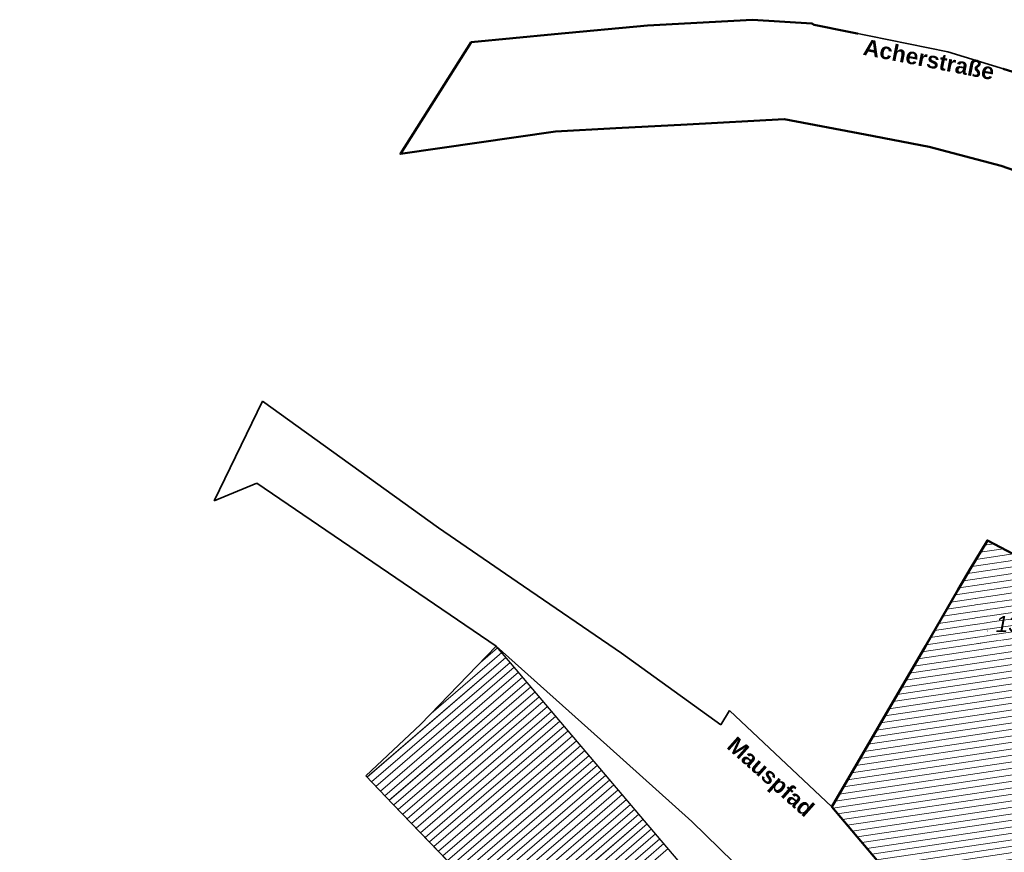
# Model space of a CAD drawing. Header units: millimetres. Extents: x 32365810 to 32368499, y 5620272 to 5622478.
# Tile 15 of 249: x 32366393 to 32366451, y 5620709 to 5620758. Entities that reach past the tile are written whole.
import ezdxf

# ---------------------------------------------------------------- set-up
doc = ezdxf.new("R2010")
doc.units = ezdxf.units.MM
for name, pattern in [('1600.1047', [0]), ('1600.2028', [0]), ('1600.2505', [0])]:
    doc.linetypes.add(name, pattern=pattern)
doc.layers.get('0').update_dxf_attribs({"color": 1, "linetype": 'CONTINUOUS'})
doc.layers.add('_K_Flurstücke_Grenzpunkte', color=251, linetype='CONTINUOUS', lineweight=50)
doc.layers.add('_K_Gebäude', color=251, linetype='CONTINUOUS')
for name, color, linetype, transparency in [('Flurstücke_Grenzpunkte', 11, 'CONTINUOUS', 0.75), ('Gebäude', 31, 'CONTINUOUS', 0.75), ('Lagebezeichnungen', 12, 'CONTINUOUS', 0.75)]:
    doc.layers.add(name, color=color, linetype=linetype, transparency=transparency)
doc.styles.add('Flurstücksnummer - K 10 700', font='ariali.ttf')
doc.styles.add('Hausnummern NRW', font='arial.ttf', dxfattribs={"width": 0.85})
doc.styles.add('Name - Bauwerken u. Einrichtungen - F 10', font='arialbd.ttf')

# ---------------------------------------------------------------- blocks, each defined once
blk = doc.blocks.new('O992')
at = {"layer": 'Flurstücke_Grenzpunkte', "color": 7, "linetype": '1600.2028', "lineweight": 35}
for p, q in [((32365961.228, 5622103.136), (32365956.504, 5622093.117)), ((32365970.728, 5622099.825), (32365961.228, 5622103.136)), ((32365967.082, 5622091.89), (32365970.728, 5622099.825)), ((32365956.504, 5622093.117), (32365954.298, 5622088.796)), ((32365963.371, 5622083.814), (32365967.082, 5622091.89)), ((32365954.298, 5622088.796), (32365951.969, 5622084.083)), ((32365956.486, 5622081.784), (32365958.868, 5622086.307)), ((32365958.868, 5622086.307), (32365963.371, 5622083.814)), ((32365950.073, 5622085.07), (32365949.093, 5622083.442)), ((32365951.969, 5622084.083), (32365950.073, 5622085.07)), ((32365949.093, 5622083.442), (32365948.375, 5622082.209)), ((32365948.375, 5622082.209), (32365946.452, 5622078.908)), ((32365956.805, 5622081.652), (32365956.486, 5622081.784)), ((32365953.881, 5622076.139), (32365956.805, 5622081.652)), ((32365946.452, 5622078.908), (32365940.982, 5622069.517)), ((32365961.247, 5622070.834), (32365953.881, 5622076.139)), ((32365951.26, 5622057.352), (32365961.247, 5622070.834)), ((32365940.982, 5622069.517), (32365945.329, 5622064.373)), ((32365945.329, 5622064.373), (32365946.463, 5622063.381)), ((32365946.463, 5622063.381), (32365951.26, 5622057.352))]:
    blk.add_line(p, q, dxfattribs=at)
at = {"layer": 'Flurstücke_Grenzpunkte', "color": 7, "lineweight": 18, "insert": (32365952.032, 5622079.705), "char_height": 0.95, "attachment_point": 8, "line_spacing_factor": 0.69, "style": 'Flurstücksnummer - K 10 700', "bg_fill": 2}
blk.add_mtext('1302', dxfattribs=at)
blk = doc.blocks.new('O1215')
at = {"layer": 'Flurstücke_Grenzpunkte', "color": 7, "linetype": '1600.2028', "lineweight": 35}
for p, q in [((32365907.745, 5622093.195), (32365904.909, 5622087.392)), ((32365918.014, 5622085.813), (32365907.745, 5622093.195)), ((32365904.909, 5622087.392), (32365907.416, 5622088.415)), ((32365907.416, 5622088.415), (32365921.393, 5622078.898)), ((32365922.622, 5622082.657), (32365918.014, 5622085.813)), ((32365928.705, 5622078.49), (32365922.622, 5622082.657)), ((32365921.393, 5622078.898), (32365927.847, 5622073.118)), ((32365934.516, 5622074.307), (32365928.705, 5622078.49)), ((32365935.018, 5622075.152), (32365934.516, 5622074.307)), ((32365940.982, 5622069.517), (32365935.018, 5622075.152)), ((32365927.847, 5622073.118), (32365932.821, 5622068.662)), ((32365940.982, 5622069.517), (32365945.329, 5622064.373)), ((32365932.821, 5622068.662), (32365937.538, 5622064.063))]:
    blk.add_line(p, q, dxfattribs=at)
blk = doc.blocks.new('O1556')
at = {"layer": 'Flurstücke_Grenzpunkte', "color": 7, "linetype": '1600.2028', "lineweight": 35}
for p, q in [((32365930.217, 5622115.14), (32365924.801, 5622114.621)), ((32365936.355, 5622115.473), (32365930.217, 5622115.14)), ((32365939.818, 5622115.249), (32365936.355, 5622115.473)), ((32365939.956, 5622115.173), (32365939.818, 5622115.249)), ((32365947.769, 5622113.591), (32365939.956, 5622115.173)), ((32365924.801, 5622114.621), (32365919.934, 5622114.155)), ((32365919.934, 5622114.155), (32365915.794, 5622107.632)), ((32365952.255, 5622112.21), (32365947.769, 5622113.591)), ((32365932.538, 5622109.363), (32365938.206, 5622109.664)), ((32365938.206, 5622109.664), (32365942.945, 5622108.761)), ((32365915.794, 5622107.632), (32365924.858, 5622108.953)), ((32365924.858, 5622108.953), (32365928.372, 5622109.141)), ((32365928.372, 5622109.141), (32365932.538, 5622109.363)), ((32365942.945, 5622108.761), (32365946.678, 5622108.049)), ((32365946.678, 5622108.049), (32365950.88, 5622106.946)), ((32365950.88, 5622106.946), (32365951.649, 5622106.663))]:
    blk.add_line(p, q, dxfattribs=at)
blk = doc.blocks.new('O2844')
at = {"layer": 'Gebäude', "color": 7, "linetype": '1600.2505', "lineweight": 18}
for p, q in [((32365921.393, 5622078.898), (32365916.969, 5622074.33)), ((32365922.223, 5622077.921), (32365921.393, 5622078.898)), ((32365931.36, 5622067.163), (32365922.223, 5622077.921)), ((32365916.969, 5622074.33), (32365913.773, 5622071.324)), ((32365913.773, 5622071.324), (32365915.356, 5622069.684)), ((32365915.356, 5622069.684), (32365919.601, 5622065.284)), ((32365932.132, 5622066.255), (32365931.36, 5622067.163))]:
    blk.add_line(p, q, dxfattribs=at)
blk = doc.blocks.new('O2911')
at = {"layer": 'Gebäude', "color": 7, "linetype": '1600.2505', "lineweight": 18}
for p, q in [((32365961.228, 5622103.136), (32365956.504, 5622093.117)), ((32365970.728, 5622099.825), (32365961.228, 5622103.136)), ((32365970.728, 5622099.825), (32365967.082, 5622091.89)), ((32365956.504, 5622093.117), (32365954.298, 5622088.796)), ((32365967.082, 5622091.89), (32365963.371, 5622083.814)), ((32365954.298, 5622088.796), (32365951.969, 5622084.083)), ((32365958.868, 5622086.307), (32365956.486, 5622081.784)), ((32365963.371, 5622083.814), (32365958.868, 5622086.307)), ((32365950.073, 5622085.07), (32365949.093, 5622083.442)), ((32365951.969, 5622084.083), (32365950.073, 5622085.07)), ((32365949.093, 5622083.442), (32365948.375, 5622082.209)), ((32365948.375, 5622082.209), (32365946.452, 5622078.908)), ((32365956.486, 5622081.784), (32365956.805, 5622081.652)), ((32365956.805, 5622081.652), (32365953.881, 5622076.139)), ((32365946.452, 5622078.908), (32365940.982, 5622069.517)), ((32365953.881, 5622076.139), (32365961.247, 5622070.834)), ((32365961.247, 5622070.834), (32365951.26, 5622057.352)), ((32365940.982, 5622069.517), (32365945.329, 5622064.373)), ((32365945.329, 5622064.373), (32365951.26, 5622057.352))]:
    blk.add_line(p, q, dxfattribs=at)
at = {"layer": 'Lagebezeichnungen', "color": 7, "lineweight": 18, "char_height": 0.7, "attachment_point": 8, "line_spacing_factor": 0.69, "style": 'Hausnummern NRW', "bg_fill": 2}
for s, insert, rotation in [('13 a', (32365964.914, 5622099.991), 340.78602), ('2', (32365945.556, 5622065.025), 311.02407)]:
    blk.add_mtext(s, dxfattribs=dict(at, insert=insert, rotation=rotation))
blk = doc.blocks.new('*X1286')
at = {"color": 253, "linetype": '1600.1047', "lineweight": 18, "true_color": 0xb2b2b2}
for p, q in [((32365917.593689, 5622074.975022), (32365921.712883, 5622078.521463)), ((32365920.477433, 5622077.952632), (32365921.470086, 5622078.807261)), ((32365913.843246, 5622071.251224), (32365921.95568, 5622078.235664)), ((32365914.104103, 5622070.980975), (32365922.198477, 5622077.949866)), ((32365914.36496, 5622070.710725), (32365922.441242, 5622077.66404)), ((32365914.625817, 5622070.440475), (32365922.684003, 5622077.37821)), ((32365914.886673, 5622070.170226), (32365922.926764, 5622077.092381)), ((32365915.14753, 5622069.899976), (32365923.169525, 5622076.806551)), ((32365915.408373, 5622069.629714), (32365923.412286, 5622076.520722)), ((32365915.66916, 5622069.359405), (32365923.655047, 5622076.234893)), ((32365915.929948, 5622069.089095), (32365923.897808, 5622075.949063)), ((32365916.190735, 5622068.818786), (32365924.140569, 5622075.663234)), ((32365916.451522, 5622068.548476), (32365924.38333, 5622075.377405)), ((32365916.71231, 5622068.278167), (32365924.626091, 5622075.091575)), ((32365916.973097, 5622068.007857), (32365924.868852, 5622074.805746)), ((32365917.233884, 5622067.737547), (32365925.111613, 5622074.519916)), ((32365917.494672, 5622067.467238), (32365925.354374, 5622074.234087)), ((32365917.755459, 5622067.196928), (32365925.597135, 5622073.948258)), ((32365918.016246, 5622066.926619), (32365925.839896, 5622073.662428)), ((32365918.277033, 5622066.656309), (32365926.082657, 5622073.376599)), ((32365918.537821, 5622066.386), (32365926.325418, 5622073.09077)), ((32365918.798608, 5622066.11569), (32365926.568179, 5622072.80494)), ((32365919.059395, 5622065.84538), (32365926.81094, 5622072.519111)), ((32365919.320183, 5622065.575071), (32365927.053701, 5622072.233281)), ((32365903.817117, 5622051.237959), (32365927.539223, 5622071.661623)), ((32365919.58097, 5622065.304761), (32365927.296462, 5622071.947452)), ((32365904.260085, 5622051.124499), (32365927.781984, 5622071.375793)), ((32365904.703053, 5622051.011039), (32365928.024745, 5622071.089964)), ((32365905.146021, 5622050.897579), (32365928.267506, 5622070.804134)), ((32365905.588989, 5622050.784119), (32365928.510267, 5622070.518305)), ((32365906.031957, 5622050.670658), (32365928.753028, 5622070.232476)), ((32365906.474925, 5622050.557198), (32365928.995789, 5622069.946646)), ((32365906.917893, 5622050.443738), (32365929.23855, 5622069.660817)), ((32365907.360861, 5622050.330278), (32365929.481311, 5622069.374988)), ((32365907.80383, 5622050.216818), (32365929.724072, 5622069.089158)), ((32365908.246798, 5622050.103358), (32365929.966833, 5622068.803329)), ((32365908.689766, 5622049.989898), (32365930.209594, 5622068.517499)), ((32365908.801741, 5622049.591467), (32365930.452356, 5622068.23167)), ((32365908.382851, 5622048.24115), (32365930.937878, 5622067.660011)), ((32365908.592296, 5622048.916309), (32365930.695117, 5622067.945841)), ((32365893.56109, 5622034.490612), (32365931.423438, 5622067.088386)), ((32365908.173405, 5622047.565992), (32365931.180639, 5622067.374182))]:
    blk.add_line(p, q, dxfattribs=at)
blk = doc.blocks.new('*X1304')
at = {"color": 253, "linetype": '1600.1047', "lineweight": 18, "true_color": 0xb2b2b2}
for p, q in [((32365962.692711, 5622102.62551), (32365960.858509, 5622102.352357)), ((32365961.93055, 5622102.891143), (32365961.050773, 5622102.760125)), ((32365964.217033, 5622102.094243), (32365960.473981, 5622101.536821)), ((32365963.454872, 5622102.359876), (32365960.666245, 5622101.944589)), ((32365965.741355, 5622101.562977), (32365960.089452, 5622100.721286)), ((32365964.979194, 5622101.82861), (32365960.281716, 5622101.129054)), ((32365968.027838, 5622100.766077), (32365959.51266, 5622099.497982)), ((32365967.265677, 5622101.031711), (32365959.704924, 5622099.90575)), ((32365966.503516, 5622101.297344), (32365959.897188, 5622100.313518)), ((32365969.55216, 5622100.234811), (32365959.128131, 5622098.682447)), ((32365968.789999, 5622100.500444), (32365959.320395, 5622099.090214)), ((32365970.642497, 5622099.638915), (32365958.743603, 5622097.866911)), ((32365970.314321, 5622099.969178), (32365958.935867, 5622098.274679)), ((32365970.455494, 5622099.231931), (32365958.551338, 5622097.459143)), ((32365970.268492, 5622098.824946), (32365958.359074, 5622097.051375)), ((32365969.894487, 5622098.010978), (32365957.974546, 5622096.23584)), ((32365970.08149, 5622098.417962), (32365958.16681, 5622096.643607)), ((32365969.707485, 5622097.603994), (32365957.782282, 5622095.828072)), ((32365969.33348, 5622096.790025), (32365957.397753, 5622095.012536)), ((32365969.520482, 5622097.197009), (32365957.590017, 5622095.420304)), ((32365969.146477, 5622096.383041), (32365957.205489, 5622094.604768)), ((32365968.959475, 5622095.976057), (32365957.013225, 5622094.197)), ((32365968.58547, 5622095.162088), (32365956.628696, 5622093.381465)), ((32365968.772472, 5622095.569072), (32365956.82096, 5622093.789233)), ((32365968.398467, 5622094.755104), (32365956.430379, 5622092.972796)), ((32365968.024462, 5622093.941135), (32365956.011405, 5622092.15213)), ((32365968.211465, 5622094.34812), (32365956.220892, 5622092.562463)), ((32365967.83746, 5622093.534151), (32365955.801918, 5622091.741797)), ((32365967.463455, 5622092.720183), (32365955.382944, 5622090.921132)), ((32365967.650458, 5622093.127167), (32365955.592431, 5622091.331465)), ((32365967.276453, 5622092.313198), (32365955.173456, 5622090.510799)), ((32365967.08945, 5622091.906214), (32365954.963969, 5622090.100467)), ((32365966.715423, 5622091.092242), (32365954.544995, 5622089.279801)), ((32365966.902437, 5622091.499228), (32365954.754482, 5622089.690134)), ((32365966.528409, 5622090.685256), (32365954.335508, 5622088.869469)), ((32365966.154381, 5622089.871284), (32365953.929733, 5622088.050769)), ((32365966.341395, 5622090.27827), (32365954.131971, 5622088.460022)), ((32365965.967367, 5622089.464299), (32365953.727494, 5622087.641516)), ((32365965.780353, 5622089.057313), (32365953.525255, 5622087.232262)), ((32365965.406325, 5622088.243341), (32365953.120778, 5622086.413756)), ((32365965.593339, 5622088.650327), (32365953.323017, 5622086.823009)), ((32365965.219311, 5622087.836355), (32365952.918539, 5622086.004503)), ((32365965.032297, 5622087.429369), (32365952.716301, 5622085.595249)), ((32365964.845283, 5622087.022383), (32365959.116756, 5622086.169281)), ((32365964.658269, 5622086.615397), (32365959.656411, 5622085.870511)), ((32365958.768129, 5622086.117363), (32365952.514062, 5622085.185996)), ((32365964.471255, 5622086.208411), (32365960.196065, 5622085.571742)), ((32365958.334807, 5622085.29456), (32365952.109585, 5622084.36749)), ((32365958.551468, 5622085.705961), (32365952.311823, 5622084.776743)), ((32365964.284241, 5622085.801425), (32365960.735719, 5622085.272973)), ((32365964.097227, 5622085.394439), (32365961.275373, 5622084.974204)), ((32365958.118146, 5622084.883159), (32365949.157219, 5622083.548683)), ((32365950.44273, 5622084.87753), (32365949.909322, 5622084.798094)), ((32365963.910213, 5622084.987453), (32365961.815028, 5622084.675434)), ((32365957.901485, 5622084.471758), (32365948.913183, 5622083.133205)), ((32365951.575338, 5622084.287929), (32365949.40792, 5622083.965153)), ((32365951.009034, 5622084.582729), (32365949.658621, 5622084.381623)), ((32365963.723199, 5622084.580467), (32365962.354682, 5622084.376665)), ((32365963.536185, 5622084.173481), (32365962.894336, 5622084.077896)), ((32365957.468164, 5622083.648956), (32365948.429699, 5622082.302933)), ((32365957.684824, 5622084.060357), (32365948.671441, 5622082.718069)), ((32365957.251503, 5622083.237555), (32365948.187876, 5622081.887784)), ((32365956.818181, 5622082.414753), (32365947.704182, 5622081.057481)), ((32365957.034842, 5622082.826154), (32365947.946029, 5622081.472633)), ((32365956.60152, 5622082.003352), (32365947.462335, 5622080.642329)), ((32365956.588119, 5622081.243085), (32365946.978641, 5622079.812025)), ((32365956.800523, 5622081.653853), (32365947.220488, 5622080.227177)), ((32365956.369787, 5622080.831436), (32365946.736794, 5622079.396874)), ((32365956.151455, 5622080.419786), (32365946.494947, 5622078.981722)), ((32365955.714791, 5622079.596486), (32365946.011317, 5622078.151428)), ((32365955.933123, 5622080.008136), (32365946.253129, 5622078.566574)), ((32365955.496459, 5622079.184836), (32365945.769506, 5622077.736281)), ((32365955.059795, 5622078.361536), (32365945.285883, 5622076.905988)), ((32365955.278127, 5622078.773186), (32365945.527695, 5622077.321135)), ((32365954.841463, 5622077.949886), (32365945.044072, 5622076.490842)), ((32365954.623131, 5622077.538236), (32365944.80226, 5622076.075695)), ((32365954.186467, 5622076.714937), (32365944.318637, 5622075.245402)), ((32365954.404799, 5622077.126587), (32365944.560449, 5622075.660549)), ((32365953.968135, 5622076.303287), (32365944.076826, 5622074.830256)), ((32365954.57936, 5622075.63604), (32365943.593203, 5622073.999963)), ((32365954.143132, 5622075.950212), (32365943.835014, 5622074.415109)), ((32365955.451816, 5622075.007697), (32365943.10958, 5622073.16967)), ((32365955.015588, 5622075.321869), (32365943.351392, 5622073.584816)), ((32365956.324271, 5622074.379354), (32365942.625957, 5622072.339377)), ((32365955.888043, 5622074.693525), (32365942.867769, 5622072.754524)), ((32365957.196727, 5622073.75101), (32365942.142334, 5622071.509084)), ((32365956.760499, 5622074.065182), (32365942.384146, 5622071.924231)), ((32365957.632955, 5622073.436839), (32365941.900523, 5622071.093938)), ((32365958.505411, 5622072.808495), (32365941.4169, 5622070.263645)), ((32365958.069183, 5622073.122667), (32365941.658711, 5622070.678791)), ((32365959.377866, 5622072.180152), (32365941.03934, 5622069.449147)), ((32365958.941638, 5622072.494323), (32365941.175089, 5622069.848498)), ((32365959.814094, 5622071.86598), (32365941.323919, 5622069.112391)), ((32365960.250322, 5622071.551808), (32365941.608499, 5622068.775636)), ((32365960.68655, 5622071.237637), (32365941.893078, 5622068.43888)), ((32365961.122778, 5622070.923465), (32365942.177657, 5622068.102125)), ((32365961.021218, 5622070.529205), (32365942.462237, 5622067.765369)), ((32365960.705544, 5622070.103059), (32365942.746816, 5622067.428614)), ((32365960.389869, 5622069.676912), (32365943.031395, 5622067.091858)), ((32365960.074195, 5622069.250766), (32365943.315975, 5622066.755103)), ((32365959.758521, 5622068.82462), (32365943.600554, 5622066.418347)), ((32365959.442846, 5622068.398473), (32365943.885133, 5622066.081592)), ((32365959.127172, 5622067.972327), (32365944.169713, 5622065.744837)), ((32365958.811497, 5622067.546181), (32365944.454292, 5622065.408081)), ((32365958.495823, 5622067.120035), (32365944.738871, 5622065.071326)), ((32365958.180148, 5622066.693888), (32365945.023451, 5622064.73457)), ((32365957.864474, 5622066.267742), (32365945.30803, 5622064.397815)), ((32365957.548799, 5622065.841596), (32365945.592523, 5622064.061046)), ((32365957.233125, 5622065.415449), (32365945.87701, 5622063.724277)), ((32365956.91745, 5622064.989303), (32365946.161496, 5622063.387508)), ((32365956.601776, 5622064.563157), (32365946.445982, 5622063.050738)), ((32365956.286101, 5622064.137011), (32365946.730469, 5622062.713969)), ((32365955.970427, 5622063.710864), (32365947.014955, 5622062.3772)), ((32365955.654753, 5622063.284718), (32365947.299441, 5622062.040431)), ((32365955.339078, 5622062.858572), (32365947.583928, 5622061.703661)), ((32365955.023404, 5622062.432425), (32365947.868414, 5622061.366892)), ((32365954.707729, 5622062.006279), (32365948.1529, 5622061.030123)), ((32365954.392055, 5622061.580133), (32365948.437387, 5622060.693353)), ((32365954.07638, 5622061.153986), (32365948.721873, 5622060.356584)), ((32365953.760706, 5622060.72784), (32365949.00636, 5622060.019815)), ((32365953.445031, 5622060.301694), (32365949.290846, 5622059.683045)), ((32365953.129357, 5622059.875548), (32365949.575332, 5622059.346276)), ((32365952.813682, 5622059.449401), (32365949.859819, 5622059.009507)), ((32365952.498008, 5622059.023255), (32365950.144305, 5622058.672737)), ((32365952.182333, 5622058.597109), (32365950.428791, 5622058.335968)), ((32365951.866659, 5622058.170962), (32365950.713278, 5622057.999199)), ((32365951.550985, 5622057.744816), (32365950.997764, 5622057.662429))]:
    blk.add_line(p, q, dxfattribs=at)

msp = doc.modelspace()

# ---------------------------------------------------------------- linework, layer by layer
at = {"layer": '_K_Flurstücke_Grenzpunkte', "linetype": '1600.2028', "lineweight": 35}
for p, q in [((32366407.57, 5620735.449), (32366404.734, 5620729.646)), ((32366417.839, 5620728.067), (32366407.57, 5620735.449)), ((32366404.734, 5620729.646), (32366407.241, 5620730.669)), ((32366407.241, 5620730.669), (32366421.218, 5620721.152)), ((32366422.447, 5620724.911), (32366417.839, 5620728.067)), ((32366428.53, 5620720.744), (32366422.447, 5620724.911)), ((32366421.218, 5620721.152), (32366427.672, 5620715.372)), ((32366434.341, 5620716.561), (32366428.53, 5620720.744)), ((32366434.843, 5620717.406), (32366434.341, 5620716.561)), ((32366440.807, 5620711.771), (32366434.843, 5620717.406)), ((32366427.672, 5620715.372), (32366432.646, 5620710.916)), ((32366440.807, 5620711.771), (32366445.154, 5620706.627)), ((32366432.646, 5620710.916), (32366437.363, 5620706.317))]:
    msp.add_line(p, q, dxfattribs=at)
at = {"layer": '_K_Flurstücke_Grenzpunkte', "linetype": '1600.2028'}
msp.add_lwpolyline([(32366452.08, 5620754.464), (32366447.594, 5620755.845), (32366439.781, 5620757.427), (32366439.643, 5620757.503), (32366436.18, 5620757.727), (32366430.042, 5620757.394), (32366424.626, 5620756.875), (32366419.759, 5620756.409), (32366415.619, 5620749.886), (32366424.683, 5620751.207), (32366428.197, 5620751.395), (32366432.363, 5620751.617), (32366438.031, 5620751.918), (32366442.77, 5620751.015), (32366446.503, 5620750.303), (32366450.705, 5620749.2), (32366451.474, 5620748.917)], dxfattribs=at)
msp.add_lwpolyline([(32366440.807, 5620711.771), (32366445.154, 5620706.627), (32366446.288, 5620705.635), (32366451.085, 5620699.606), (32366461.072, 5620713.088), (32366453.706, 5620718.393), (32366456.63, 5620723.906), (32366456.311, 5620724.038), (32366458.693, 5620728.561), (32366463.196, 5620726.068), (32366466.907, 5620734.144), (32366470.553, 5620742.079), (32366461.053, 5620745.39), (32366456.329, 5620735.371), (32366454.123, 5620731.05), (32366451.794, 5620726.337), (32366449.898, 5620727.324), (32366448.918, 5620725.696), (32366448.2, 5620724.463), (32366446.277, 5620721.162)], close=True, dxfattribs=at)
at = {"layer": '_K_Gebäude', "linetype": '1600.2505', "lineweight": -2}
for p, q in [((32366449.898, 5620727.324), (32366448.918, 5620725.696)), ((32366451.794, 5620726.337), (32366449.898, 5620727.324)), ((32366448.918, 5620725.696), (32366448.2, 5620724.463)), ((32366448.2, 5620724.463), (32366446.277, 5620721.162)), ((32366446.277, 5620721.162), (32366440.807, 5620711.771)), ((32366440.807, 5620711.771), (32366445.154, 5620706.627))]:
    msp.add_line(p, q, dxfattribs=at)
at = {"layer": '_K_Gebäude', "linetype": '1600.1047', "lineweight": 18}
for p, q in [((32366457.944, 5620727.137), (32366448.983, 5620725.802)), ((32366450.268, 5620727.131), (32366449.735, 5620727.052)), ((32366457.727, 5620726.725), (32366448.739, 5620725.387)), ((32366451.401, 5620726.542), (32366449.233, 5620726.219)), ((32366450.834, 5620726.836), (32366449.484, 5620726.635)), ((32366457.51, 5620726.314), (32366448.497, 5620724.972)), ((32366457.077, 5620725.491), (32366448.013, 5620724.141)), ((32366457.294, 5620725.903), (32366448.255, 5620724.557)), ((32366456.86, 5620725.08), (32366447.771, 5620723.726)), ((32366456.427, 5620724.257), (32366447.288, 5620722.896)), ((32366456.644, 5620724.668), (32366447.53, 5620723.311)), ((32366456.626, 5620723.908), (32366447.046, 5620722.481)), ((32366456.195, 5620723.085), (32366446.562, 5620721.651)), ((32366456.414, 5620723.497), (32366446.804, 5620722.066)), ((32366455.977, 5620722.673), (32366446.32, 5620721.235)), ((32366455.759, 5620722.262), (32366446.079, 5620720.82)), ((32366455.322, 5620721.438), (32366445.595, 5620719.99)), ((32366455.54, 5620721.85), (32366445.837, 5620720.405)), ((32366417.419, 5620717.229), (32366421.538, 5620720.775)), ((32366420.303, 5620720.206), (32366421.296, 5620721.061)), ((32366455.104, 5620721.027), (32366445.353, 5620719.575)), ((32366413.669, 5620713.505), (32366421.781, 5620720.489)), ((32366413.93, 5620713.235), (32366422.024, 5620720.204)), ((32366454.667, 5620720.204), (32366444.87, 5620718.745)), ((32366454.885, 5620720.615), (32366445.111, 5620719.16)), ((32366414.19, 5620712.964), (32366422.267, 5620719.918)), ((32366414.451, 5620712.694), (32366422.509, 5620719.632)), ((32366454.449, 5620719.792), (32366444.628, 5620718.329)), ((32366414.712, 5620712.424), (32366422.752, 5620719.346)), ((32366414.973, 5620712.154), (32366422.995, 5620719.06)), ((32366454.23, 5620719.38), (32366444.386, 5620717.914)), ((32366415.234, 5620711.883), (32366423.238, 5620718.774)), ((32366415.495, 5620711.613), (32366423.48, 5620718.489)), ((32366453.794, 5620718.557), (32366443.902, 5620717.084)), ((32366454.012, 5620718.969), (32366444.144, 5620717.499)), ((32366415.755, 5620711.343), (32366423.723, 5620718.203)), ((32366416.016, 5620711.072), (32366423.966, 5620717.917)), ((32366454.405, 5620717.89), (32366443.419, 5620716.254)), ((32366453.969, 5620718.204), (32366443.66, 5620716.669)), ((32366416.277, 5620710.802), (32366424.209, 5620717.631)), ((32366416.538, 5620710.532), (32366424.452, 5620717.345)), ((32366454.841, 5620717.576), (32366443.177, 5620715.838)), ((32366416.799, 5620710.262), (32366424.694, 5620717.059)), ((32366417.059, 5620709.991), (32366424.937, 5620716.774)), ((32366455.713, 5620716.947), (32366442.693, 5620715.008)), ((32366455.277, 5620717.261), (32366442.935, 5620715.423)), ((32366417.32, 5620709.721), (32366425.18, 5620716.488)), ((32366417.581, 5620709.451), (32366425.423, 5620716.202)), ((32366456.586, 5620716.319), (32366442.21, 5620714.178)), ((32366456.15, 5620716.633), (32366442.451, 5620714.593)), ((32366417.842, 5620709.18), (32366425.665, 5620715.916)), ((32366418.102, 5620708.91), (32366425.908, 5620715.63)), ((32366457.458, 5620715.69), (32366441.726, 5620713.348)), ((32366457.022, 5620716.005), (32366441.968, 5620713.763)), ((32366418.363, 5620708.64), (32366426.151, 5620715.344)), ((32366418.624, 5620708.369), (32366426.394, 5620715.059)), ((32366458.331, 5620715.062), (32366441.242, 5620712.517)), ((32366457.895, 5620715.376), (32366441.484, 5620712.932)), ((32366418.885, 5620708.099), (32366426.636, 5620714.773)), ((32366419.146, 5620707.829), (32366426.879, 5620714.487)), ((32366459.203, 5620714.434), (32366440.865, 5620711.703)), ((32366458.767, 5620714.748), (32366441.001, 5620712.102)), ((32366403.643, 5620693.492), (32366427.365, 5620713.915)), ((32366419.406, 5620707.558), (32366427.122, 5620714.201)), ((32366459.64, 5620714.12), (32366441.149, 5620711.366)), ((32366404.086, 5620693.378), (32366427.607, 5620713.629)), ((32366404.528, 5620693.265), (32366427.85, 5620713.344)), ((32366460.076, 5620713.805), (32366441.434, 5620711.029)), ((32366460.512, 5620713.491), (32366441.719, 5620710.693)), ((32366404.971, 5620693.151), (32366428.093, 5620713.058)), ((32366405.414, 5620693.038), (32366428.336, 5620712.772)), ((32366460.948, 5620713.177), (32366442.003, 5620710.356)), ((32366460.847, 5620712.783), (32366442.288, 5620710.019)), ((32366405.857, 5620692.924), (32366428.578, 5620712.486)), ((32366406.3, 5620692.811), (32366428.821, 5620712.2)), ((32366460.531, 5620712.357), (32366442.572, 5620709.682)), ((32366406.743, 5620692.697), (32366429.064, 5620711.914)), ((32366407.186, 5620692.584), (32366429.307, 5620711.629)), ((32366460.215, 5620711.931), (32366442.857, 5620709.346)), ((32366407.629, 5620692.47), (32366429.55, 5620711.343)), ((32366408.072, 5620692.357), (32366429.792, 5620711.057)), ((32366459.9, 5620711.504), (32366443.141, 5620709.009)), ((32366459.584, 5620711.078), (32366443.426, 5620708.672)), ((32366408.515, 5620692.244), (32366430.035, 5620710.771)), ((32366408.627, 5620691.845), (32366430.278, 5620710.485)), ((32366459.268, 5620710.652), (32366443.711, 5620708.335)), ((32366408.208, 5620690.495), (32366430.763, 5620709.914)), ((32366408.418, 5620691.17), (32366430.521, 5620710.2)), ((32366393.387, 5620676.744), (32366431.249, 5620709.342)), ((32366407.999, 5620689.82), (32366431.006, 5620709.628))]:
    msp.add_line(p, q, dxfattribs=at)
at = {"layer": '_K_Gebäude', "linetype": '1600.2505', "lineweight": -2}
msp.add_lwpolyline([(32366431.957, 5620708.509), (32366431.185, 5620709.417), (32366422.048, 5620720.175), (32366421.218, 5620721.152), (32366416.794, 5620716.584), (32366413.598, 5620713.578), (32366415.181, 5620711.938), (32366419.426, 5620707.538)], dxfattribs=at)

# ---------------------------------------------------------------- next in the draw order: texts
at = {"layer": '_K_Flurstücke_Grenzpunkte', "lineweight": 18, "insert": (32366451.857, 5620721.959), "char_height": 1.3, "attachment_point": 8, "line_spacing_factor": 0.69, "style": 'Flurstücksnummer - K 10 700', "bg_fill": 2}
msp.add_mtext('1302', dxfattribs=at)
at = {"layer": 'Lagebezeichnungen', "color": 7, "lineweight": 18, "char_height": 0.95, "attachment_point": 4, "line_spacing_factor": 0.69, "style": 'Name - Bauwerken u. Einrichtungen - F 10', "bg_fill": 2}
for s, insert, rotation in [('Acherstraße', (32366442.685, 5620756.147), 348.91074), ('Mauspfad', (32366434.841, 5620715.481), 318.35532)]:
    msp.add_mtext(s, dxfattribs=dict(at, insert=insert, rotation=rotation))

# ---------------------------------------------------------------- next in the draw order: block references
at = {"layer": 'Flurstücke_Grenzpunkte', "color": 7, "true_color": 0xffffff}
msp.add_blockref('O992', (499.825, -1357.746), dxfattribs=at)

# ---------------------------------------------------------------- next in the draw order: block references
msp.add_blockref('O1215', (499.825, -1357.746), dxfattribs=at)

# ---------------------------------------------------------------- next in the draw order: block references
msp.add_blockref('O1556', (499.825, -1357.746), dxfattribs=at)

# ---------------------------------------------------------------- next in the draw order: block references
at = {"layer": 'Gebäude', "color": 7, "true_color": 0xffffff}
msp.add_blockref('O2844', (499.825, -1357.746), dxfattribs=at)

# ---------------------------------------------------------------- next in the draw order: block references
msp.add_blockref('O2911', (499.825, -1357.746), dxfattribs=at)

# ---------------------------------------------------------------- next in the draw order: block references
for name in ['*X1304', '*X1286']:
    msp.add_blockref(name, (499.825, -1357.746), dxfattribs=at)

doc.saveas('drawing.dxf')
